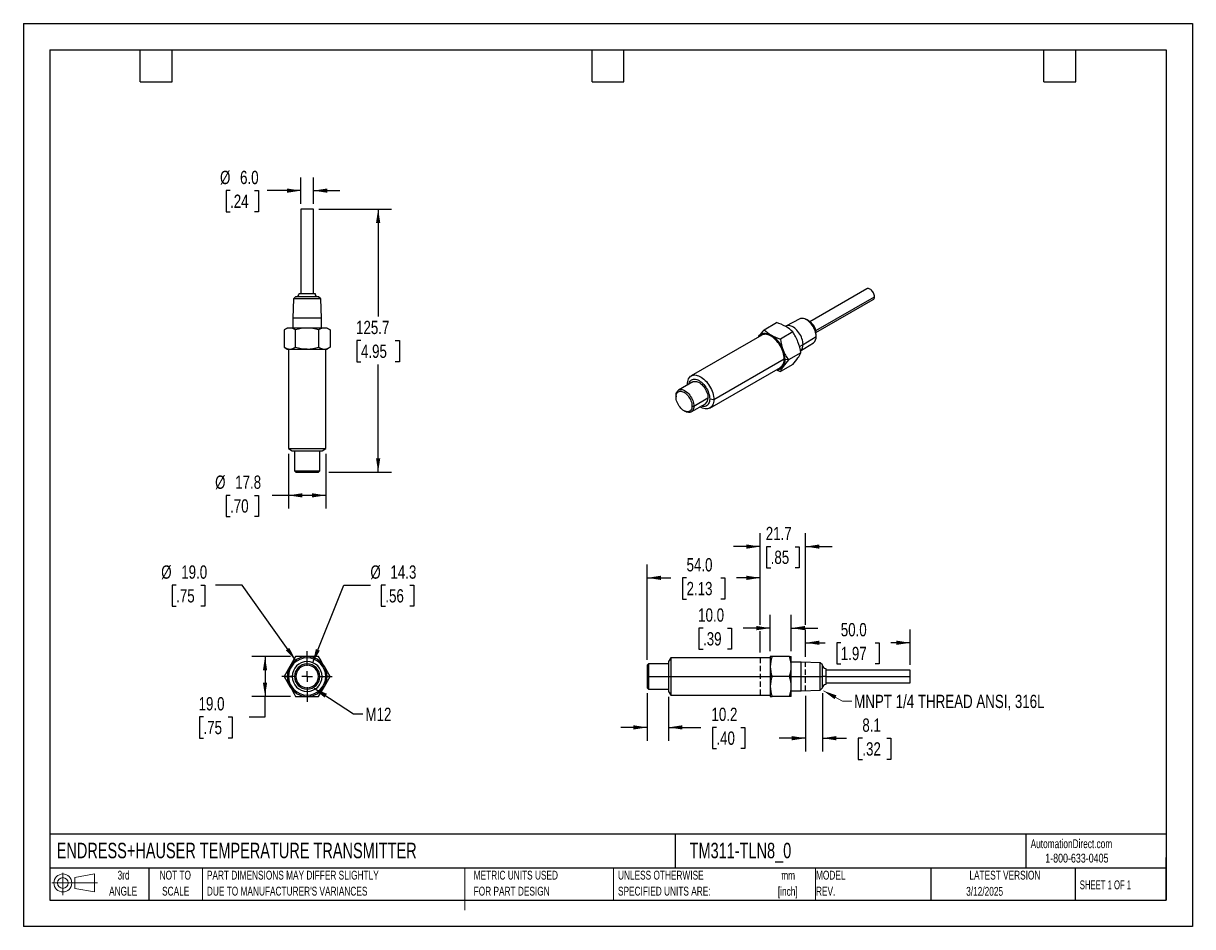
# Model space of a CAD drawing. Header units: millimetres. Extents: x 0 to 559, y 0 to 432.
import ezdxf

# ---------------------------------------------------------------- set-up
doc = ezdxf.new("R2010")
doc.units = ezdxf.units.MM
doc.header["$LTSCALE"] = 2
doc.linetypes.add('CENTERX2', pattern=[20.32, 12.7, -2.54, 2.54, -2.54])
doc.linetypes.add('HIDDEN', pattern=[1.905, 1.27, -0.635])
for name, color, linetype in [('CENTER', 40, 'CENTERX2'), ('HIDDEN', 102, 'HIDDEN'), ('SLD-DEFPOINTS', 7, 'Continuous')]:
    doc.layers.add(name, color=color, linetype=linetype)
doc.layers.add('DIMENSIONS', color=140, linetype='Continuous', lineweight=25)
doc.layers.add('TEXT', color=140, linetype='Continuous', lineweight=25)
doc.styles.add('SLDTEXTSTYLE0', font='TXT', dxfattribs={"width": 0.7})
doc.styles.add('SLDTEXTSTYLE1', font='TXT', dxfattribs={"width": 0.65})
doc.styles.add('SLDTEXTSTYLE2', font='TXT', dxfattribs={"width": 0.75})
doc.dimstyles.new('SLDDIMSTYLE0', dxfattribs={"dimtxt": 6.35, "dimasz": 6.604, "dimexe": 0, "dimexo": 0.0625, "dimgap": 1.5875, "dimtad": 0, "dimtih": 1, "dimtoh": 1, "dimdec": 1, "dimrnd": 1e-09, "dimzin": 12, "dimdsep": 46, "dimtxsty": 'SLDTEXTSTYLE2', "dimsah": 1, "dimcen": 0, "dimadec": 0, "dimazin": 3, "dimtfac": 1, "dimtdec": 1, "dimtofl": 0, "dimtmove": 0, "dimatfit": 3, "dimfxl": 0, "dimfrac": 2, "dimtolj": 1, "dimtzin": 12, "dimarcsym": 0})
doc.dimstyles.new('SLDDIMSTYLE1', dxfattribs={"dimtxt": 6.35, "dimasz": 6.604, "dimexe": 0, "dimexo": 0.0625, "dimgap": 1.5875, "dimtad": 0, "dimtih": 1, "dimtoh": 1, "dimdec": 1, "dimrnd": 1e-09, "dimzin": 4, "dimdsep": 46, "dimtxsty": 'SLDTEXTSTYLE2', "dimsah": 1, "dimcen": 0, "dimadec": 0, "dimazin": 1, "dimtfac": 1, "dimtdec": 1, "dimtofl": 0, "dimtmove": 0, "dimatfit": 3, "dimfxl": 0, "dimfrac": 2, "dimtolj": 1, "dimtzin": 12, "dimarcsym": 0})
doc.dimstyles.new('SLDDIMSTYLE2', dxfattribs={"dimtxt": 6.35, "dimasz": 6.604, "dimexe": 0, "dimexo": 0.0625, "dimgap": 1.5875, "dimtad": 0, "dimtih": 1, "dimtoh": 1, "dimdec": 1, "dimrnd": 1e-09, "dimzin": 4, "dimdsep": 46, "dimtxsty": 'SLDTEXTSTYLE2', "dimsah": 1, "dimcen": 0.09, "dimadec": 0, "dimazin": 1, "dimtfac": 1, "dimtdec": 1, "dimtofl": 0, "dimtmove": 0, "dimatfit": 3, "dimfxl": 0, "dimfrac": 2, "dimtolj": 1, "dimtzin": 12, "dimarcsym": 0})
doc.dimstyles.new('SLDDIMSTYLE3', dxfattribs={"dimtxt": 0.18, "dimasz": 6.604, "dimexe": 0, "dimexo": 0.0625, "dimgap": 0, "dimtad": 0, "dimtih": 1, "dimtoh": 1, "dimdec": 0, "dimrnd": 1e-09, "dimzin": 0, "dimdsep": 46, "dimtxsty": 'Standard', "dimsah": 1, "dimcen": 0.09, "dimadec": 0, "dimazin": 0, "dimtfac": 6.604, "dimtdec": 0, "dimtofl": 0, "dimtmove": 0, "dimatfit": 3, "dimfxl": 0, "dimfrac": 2, "dimtolj": 1, "dimtzin": 0, "dimarcsym": 0})
doc.dimstyles.new('SLDDIMSTYLE4', dxfattribs={"dimtxt": 6.35, "dimasz": 6.604, "dimexe": 0, "dimexo": 0.0625, "dimgap": 1.5875, "dimtad": 0, "dimtih": 1, "dimtoh": 1, "dimdec": 1, "dimrnd": 1e-09, "dimzin": 12, "dimdsep": 46, "dimtxsty": 'SLDTEXTSTYLE2', "dimsah": 1, "dimcen": 0.09, "dimadec": 0, "dimazin": 3, "dimtfac": 1, "dimtdec": 1, "dimtofl": 0, "dimtmove": 0, "dimatfit": 3, "dimfxl": 0, "dimfrac": 2, "dimtolj": 1, "dimtzin": 12, "dimarcsym": 0})
doc.dimstyles.new('SLDDIMSTYLE5', dxfattribs={"dimtxt": 6.35, "dimasz": 6.604, "dimexe": 0, "dimexo": 0.0625, "dimgap": 1.5875, "dimtad": 0, "dimtih": 1, "dimtoh": 1, "dimdec": 1, "dimrnd": 1e-09, "dimzin": 4, "dimdsep": 46, "dimtxsty": 'SLDTEXTSTYLE2', "dimsah": 1, "dimcen": 0.09, "dimadec": 0, "dimazin": 1, "dimtfac": 1, "dimtdec": 1, "dimtmove": 0, "dimatfit": 0, "dimfxl": 0, "dimfrac": 2, "dimtolj": 1, "dimtzin": 12, "dimarcsym": 0})
doc.dimstyles.new('SLDDIMSTYLE6', dxfattribs={"dimtxt": 6.35, "dimasz": 6.604, "dimexe": 0, "dimexo": 0.0625, "dimgap": 1.5875, "dimtad": 0, "dimtih": 1, "dimtoh": 1, "dimdec": 1, "dimrnd": 1e-09, "dimzin": 12, "dimdsep": 46, "dimtxsty": 'SLDTEXTSTYLE2', "dimsah": 1, "dimcen": 0.09, "dimadec": 0, "dimazin": 3, "dimtfac": 1, "dimtdec": 1, "dimtmove": 0, "dimatfit": 0, "dimfxl": 0, "dimfrac": 2, "dimtolj": 1, "dimtzin": 12, "dimarcsym": 0})

# ---------------------------------------------------------------- blocks, each defined once
blk = doc.blocks.new('Block11')
at = {"color": 7, "linetype": 'Continuous', "lineweight": 18}
for p, q in [((0, 5.76), (21.75, 5.76)), ((5.18, 10.62), (5.18, 0)), ((10.96, 8.33), (20.35, 10.06)), ((10.96, 3.19), (10.96, 8.33)), ((20.35, 10.06), (20.35, 1.46)), ((10.96, 3.19), (20.35, 1.46))]:
    blk.add_line(p, q, dxfattribs=at)
for radius in [4.3, 2.57]:
    blk.add_circle((5.18, 5.76), radius, dxfattribs=at)
blk = doc.blocks.new('Block12')
at = {"layer": 'SLD-DEFPOINTS'}
blk.add_blockref('Block11', (0, 0), dxfattribs=at)
blk = doc.blocks.new('SW_NOTE_0')
at = {"layer": 'TEXT', "color": 0, "linetype": 'CENTERX2', "lineweight": 18, "char_height": 4.233, "attachment_point": 2, "style": 'SLDTEXTSTYLE0'}
for s, insert in [('mm', (5.69, 5.46)), ('[inch]', (5.52, -2.19))]:
    blk.add_mtext(s, dxfattribs=dict(at, insert=insert))
blk = doc.blocks.new('SW_NOTE_0_1')
at = {"layer": 'TEXT', "color": 0, "linetype": 'CENTERX2', "lineweight": 18, "char_height": 4.2333, "attachment_point": 1, "style": 'SLDTEXTSTYLE0'}
for s, insert in [('UNLESS OTHERWISE', (0, 5.46)), ('SPECIFIED UNITS ARE:', (0, -2.19))]:
    blk.add_mtext(s, dxfattribs=dict(at, insert=insert))
blk = doc.blocks.new('SW_NOTE_0_2')
at = {"layer": 'TEXT', "color": 0, "linetype": 'CENTERX2', "lineweight": 18, "char_height": 4.2333, "attachment_point": 1, "style": 'SLDTEXTSTYLE0'}
for s, insert in [('PART DIMENSIONS MAY DIFFER SLIGHTLY', (0, 5.46)), ("DUE TO MANUFACTURER'S VARIANCES", (0, -2.19))]:
    blk.add_mtext(s, dxfattribs=dict(at, insert=insert))
blk = doc.blocks.new('SW_NOTE_0_3')
at = {"layer": 'TEXT', "color": 0, "linetype": 'CENTERX2', "lineweight": 18, "char_height": 4.233, "attachment_point": 2, "style": 'SLDTEXTSTYLE0'}
for s, insert in [('NOT TO', (10.52, 5.46)), ('SCALE', (10.71, -2.19))]:
    blk.add_mtext(s, dxfattribs=dict(at, insert=insert))
blk = doc.blocks.new('SW_NOTE_0_4')
at = {"layer": 'TEXT', "color": 0, "linetype": 'CENTERX2', "lineweight": 18, "char_height": 4.233, "attachment_point": 2, "style": 'SLDTEXTSTYLE0'}
for s, insert in [('3rd', (4.63, 5.46)), ('ANGLE', (4.44, -2.19))]:
    blk.add_mtext(s, dxfattribs=dict(at, insert=insert))
blk = doc.blocks.new('SW_NOTE_0_5')
at = {"layer": 'TEXT', "color": 0, "linetype": 'CENTERX2', "lineweight": 18, "char_height": 4.2333, "attachment_point": 1, "style": 'SLDTEXTSTYLE0'}
for s, insert in [('METRIC UNITS USED', (0, 5.46)), ('FOR PART DESIGN', (0, -2.19))]:
    blk.add_mtext(s, dxfattribs=dict(at, insert=insert))
blk = doc.blocks.new('SW_NOTE_0_6')
at = {"layer": 'TEXT', "color": 0, "linetype": 'CENTERX2', "lineweight": 18, "char_height": 4.233, "attachment_point": 1, "style": 'SLDTEXTSTYLE0'}
for s, insert in [('MODEL', (0, 5.46)), ('REV.', (0, -2.19))]:
    blk.add_mtext(s, dxfattribs=dict(at, insert=insert))
blk = doc.blocks.new('_D')
at = {"layer": 'DIMENSIONS'}
for p, q in [((138.28, 126.22), (153.15, 163.21)), ((153.15, 163.21), (165.85, 163.21)), ((172.99, 163.21), (171.05, 163.21)), ((171.05, 163.21), (171.05, 153.13)), ((184.72, 163.21), (186.65, 163.21)), ((186.65, 163.21), (186.65, 153.13)), ((171.05, 153.13), (172.99, 153.13)), ((186.65, 153.13), (184.72, 153.13))]:
    blk.add_line(p, q, dxfattribs=at)
blk.add_solid([(138.28, 126.22), (141.68, 131.96), (139.8, 132.72)], dxfattribs=at)
at = {"layer": 'DIMENSIONS', "char_height": 6.35, "attachment_point": 1, "style": 'SLDTEXTSTYLE2'}
for s, insert in [('%%c', (165.85, 172.68)), ('14.3', (175.43, 172.68)), ('.56', (172.99, 161.31))]:
    blk.add_mtext(s, dxfattribs=dict(at, insert=insert))
blk = doc.blocks.new('_D_1')
at = {"layer": 'DIMENSIONS'}
for p, q in [((73.01, 163.21), (71.07, 163.21)), ((71.07, 163.21), (71.07, 153.13)), ((84.74, 163.21), (86.67, 163.21)), ((86.67, 163.21), (86.67, 153.13)), ((104.57, 163.21), (91.87, 163.21)), ((130.1, 127.32), (104.57, 163.21)), ((71.07, 153.13), (73.01, 153.13)), ((86.67, 153.13), (84.74, 153.13))]:
    blk.add_line(p, q, dxfattribs=at)
blk.add_solid([(130.1, 127.32), (127.1, 133.29), (125.45, 132.12)], dxfattribs=at)
at = {"layer": 'DIMENSIONS', "char_height": 6.35, "attachment_point": 1, "style": 'SLDTEXTSTYLE2'}
for s, insert in [('%%c', (65.87, 172.68)), ('19.0', (75.45, 172.68)), ('.75', (73.01, 161.31))]:
    blk.add_mtext(s, dxfattribs=dict(at, insert=insert))
blk = doc.blocks.new('_D_2')
at = {"layer": 'DIMENSIONS'}
for p, q in [((127.59, 129.08), (109.15, 129.08)), ((115.5, 129.08), (115.5, 110.08)), ((127.59, 110.08), (109.15, 110.08)), ((115.5, 100.3), (115.5, 110.08)), ((86.08, 100.25), (84.15, 100.25)), ((84.15, 100.25), (84.15, 90.17)), ((97.81, 100.25), (99.75, 100.25)), ((99.75, 100.25), (99.75, 90.17)), ((107.89, 100.3), (115.5, 100.3)), ((84.15, 90.17), (86.08, 90.17)), ((99.75, 90.17), (97.81, 90.17))]:
    blk.add_line(p, q, dxfattribs=at)
for points in [[(115.5, 129.08), (114.48, 122.48), (116.52, 122.48)], [(115.5, 110.08), (116.52, 116.69), (114.48, 116.69)]]:
    blk.add_solid(points, dxfattribs=at)
at = {"layer": 'DIMENSIONS', "char_height": 6.35, "attachment_point": 1, "style": 'SLDTEXTSTYLE2'}
for s, insert in [('19.0', (83.74, 109.73)), ('.75', (86.08, 98.36))]:
    blk.add_mtext(s, dxfattribs=dict(at, insert=insert))
blk = doc.blocks.new('SW_CENTERMARKSYMBOL_0')
at = {"layer": 'CENTER', "color": 0}
for p, q in [((0, 5.08), (0, 12.04)), ((-5.08, 0), (-12.04, 0)), ((0, 0), (-2.54, 0)), ((0, 0), (0, 2.54)), ((0, 0), (0, -2.54)), ((0, 0), (2.54, 0)), ((5.08, 0), (12.04, 0)), ((0, -5.08), (0, -12.04))]:
    blk.add_line(p, q, dxfattribs=at)
blk = doc.blocks.new('_D_3')
at = {"layer": 'DIMENSIONS'}
for p, q in [((141.15, 343.03), (175.9, 343.03)), ((169.55, 343.03), (169.55, 291.6)), ((161.34, 280.13), (159.4, 280.13)), ((159.4, 280.13), (159.4, 270.05)), ((177.76, 280.13), (179.7, 280.13)), ((179.7, 280.13), (179.7, 270.05)), ((159.4, 270.05), (161.34, 270.05)), ((169.55, 217.33), (169.55, 268.76)), ((179.7, 270.05), (177.76, 270.05)), ((146.03, 217.33), (175.9, 217.33))]:
    blk.add_line(p, q, dxfattribs=at)
for points in [[(169.55, 343.03), (168.53, 336.43), (170.57, 336.43)], [(169.55, 217.33), (170.57, 223.94), (168.53, 223.94)]]:
    blk.add_solid(points, dxfattribs=at)
at = {"layer": 'DIMENSIONS', "char_height": 6.35, "attachment_point": 1, "style": 'SLDTEXTSTYLE2'}
for s, insert in [('125.7', (158.99, 289.61)), ('4.95', (161.34, 278.24))]:
    blk.add_mtext(s, dxfattribs=dict(at, insert=insert))
blk = doc.blocks.new('_D_4')
at = {"layer": 'DIMENSIONS'}
for p, q in [((132.61, 345.57), (132.61, 358.2)), ((138.61, 345.57), (138.61, 358.2)), ((98.78, 351.85), (96.84, 351.85)), ((96.84, 351.85), (96.84, 341.77)), ((110.51, 351.85), (112.44, 351.85)), ((112.44, 351.85), (112.44, 341.77)), ((132.61, 351.85), (116.58, 351.85)), ((138.61, 351.85), (151.31, 351.85)), ((96.84, 341.77), (98.78, 341.77)), ((112.44, 341.77), (110.51, 341.77))]:
    blk.add_line(p, q, dxfattribs=at)
for points in [[(132.61, 351.85), (126.01, 352.87), (126.01, 350.83)], [(138.61, 351.85), (145.21, 350.83), (145.21, 352.87)]]:
    blk.add_solid(points, dxfattribs=at)
at = {"layer": 'DIMENSIONS', "char_height": 6.35, "attachment_point": 1, "style": 'SLDTEXTSTYLE2'}
for s, insert in [('%%c', (93.99, 361.33)), ('6.0', (103.56, 361.33)), ('.24', (98.78, 349.96))]:
    blk.add_mtext(s, dxfattribs=dict(at, insert=insert))
blk = doc.blocks.new('_D_5')
at = {"layer": 'DIMENSIONS'}
for p, q in [((126.71, 225.99), (126.71, 199.83)), ((144.51, 225.99), (144.51, 199.83)), ((98.78, 206.18), (96.84, 206.18)), ((96.84, 206.18), (96.84, 196.09)), ((110.51, 206.18), (112.44, 206.18)), ((112.44, 206.18), (112.44, 196.09)), ((126.71, 206.18), (118.93, 206.18)), ((144.51, 206.18), (126.71, 206.18)), ((96.84, 196.09), (98.78, 196.09)), ((112.44, 196.09), (110.51, 196.09))]:
    blk.add_line(p, q, dxfattribs=at)
for points in [[(126.71, 206.18), (133.31, 205.16), (133.31, 207.19)], [(144.51, 206.18), (137.91, 207.19), (137.91, 205.16)]]:
    blk.add_solid(points, dxfattribs=at)
at = {"layer": 'DIMENSIONS', "char_height": 6.35, "attachment_point": 1, "style": 'SLDTEXTSTYLE2'}
for s, insert in [('%%c', (91.64, 215.65)), ('17.8', (101.22, 215.65)), ('.70', (98.78, 204.28))]:
    blk.add_mtext(s, dxfattribs=dict(at, insert=insert))
blk = doc.blocks.new('_D_6')
at = {"layer": 'DIMENSIONS'}
for p, q in [((373.86, 110.26), (373.86, 83.73)), ((381.96, 111.54), (381.96, 83.73)), ((373.86, 90.08), (361.16, 90.08)), ((381.96, 90.08), (393.46, 90.08)), ((400.96, 90.03), (399.03, 90.03)), ((399.03, 90.03), (399.03, 79.95)), ((412.69, 90.03), (414.63, 90.03)), ((414.63, 90.03), (414.63, 79.95)), ((399.03, 79.95), (400.96, 79.95)), ((414.63, 79.95), (412.69, 79.95))]:
    blk.add_line(p, q, dxfattribs=at)
for points in [[(373.86, 90.08), (367.26, 91.1), (367.26, 89.07)], [(381.96, 90.08), (388.56, 89.07), (388.56, 91.1)]]:
    blk.add_solid(points, dxfattribs=at)
at = {"layer": 'DIMENSIONS', "char_height": 6.35, "attachment_point": 1, "style": 'SLDTEXTSTYLE2'}
for s, insert in [('8.1', (400.96, 99.51)), ('.32', (400.96, 88.14))]:
    blk.add_mtext(s, dxfattribs=dict(at, insert=insert))
blk = doc.blocks.new('_D_7')
at = {"layer": 'DIMENSIONS'}
for p, q in [((352.16, 144.23), (352.16, 188.03)), ((373.86, 144.23), (373.86, 188.03)), ((352.16, 181.68), (339.46, 181.68)), ((357.15, 181.63), (355.21, 181.63)), ((355.21, 181.63), (355.21, 171.55)), ((368.88, 181.63), (370.81, 181.63)), ((370.81, 181.63), (370.81, 171.55)), ((373.86, 181.68), (386.56, 181.68)), ((355.21, 171.55), (357.15, 171.55)), ((370.81, 171.55), (368.88, 171.55)), ((352.16, 131.09), (352.16, 141.19)), ((373.86, 128.93), (373.86, 141.19))]:
    blk.add_line(p, q, dxfattribs=at)
for points in [[(352.16, 181.68), (345.56, 182.7), (345.56, 180.67)], [(373.86, 181.68), (380.46, 180.67), (380.46, 182.7)]]:
    blk.add_solid(points, dxfattribs=at)
at = {"layer": 'DIMENSIONS', "char_height": 6.35, "attachment_point": 1, "style": 'SLDTEXTSTYLE2'}
for s, insert in [('21.7', (354.8, 191.11)), ('.85', (357.15, 179.74))]:
    blk.add_mtext(s, dxfattribs=dict(at, insert=insert))
blk = doc.blocks.new('_D_8')
at = {"layer": 'DIMENSIONS'}
for p, q in [((298.16, 127.51), (298.16, 173.09)), ((352.16, 144.23), (352.16, 173.09)), ((298.16, 166.74), (309.45, 166.74)), ((316.95, 166.69), (315.01, 166.69)), ((315.01, 166.69), (315.01, 156.61)), ((333.37, 166.69), (335.31, 166.69)), ((335.31, 166.69), (335.31, 156.61)), ((352.16, 166.74), (340.88, 166.74)), ((315.01, 156.61), (316.95, 156.61)), ((335.31, 156.61), (333.37, 156.61)), ((352.16, 131.09), (352.16, 141.19))]:
    blk.add_line(p, q, dxfattribs=at)
for points in [[(298.16, 166.74), (304.76, 165.72), (304.76, 167.76)], [(352.16, 166.74), (345.56, 167.76), (345.56, 165.72)]]:
    blk.add_solid(points, dxfattribs=at)
at = {"layer": 'DIMENSIONS', "char_height": 6.35, "attachment_point": 1, "style": 'SLDTEXTSTYLE2'}
for s, insert in [('54.0', (316.95, 176.17)), ('2.13', (316.95, 164.8))]:
    blk.add_mtext(s, dxfattribs=dict(at, insert=insert))
blk = doc.blocks.new('_D_9')
at = {"layer": 'DIMENSIONS'}
for p, q in [((373.86, 128.93), (373.86, 142.05)), ((423.86, 125.12), (423.86, 142.05)), ((373.86, 135.7), (383.15, 135.7)), ((390.65, 135.66), (388.71, 135.66)), ((388.71, 135.66), (388.71, 125.57)), ((407.07, 135.66), (409.01, 135.66)), ((409.01, 135.66), (409.01, 125.57)), ((423.86, 135.7), (414.58, 135.7)), ((388.71, 125.57), (390.65, 125.57)), ((409.01, 125.57), (407.07, 125.57))]:
    blk.add_line(p, q, dxfattribs=at)
for points in [[(373.86, 135.7), (380.46, 134.69), (380.46, 136.72)], [(423.86, 135.7), (417.26, 136.72), (417.26, 134.69)]]:
    blk.add_solid(points, dxfattribs=at)
at = {"layer": 'DIMENSIONS', "char_height": 6.35, "attachment_point": 1, "style": 'SLDTEXTSTYLE2'}
for s, insert in [('50.0', (390.65, 145.13)), ('1.97', (390.65, 133.76))]:
    blk.add_mtext(s, dxfattribs=dict(at, insert=insert))
blk = doc.blocks.new('_D_10')
at = {"layer": 'DIMENSIONS'}
for p, q in [((298.16, 111.66), (298.16, 88.9)), ((308.36, 109.89), (308.36, 88.9)), ((298.16, 95.25), (285.46, 95.25)), ((308.36, 95.25), (323.7, 95.25)), ((331.2, 95.2), (329.27, 95.2)), ((329.27, 95.2), (329.27, 85.12)), ((342.93, 95.2), (344.87, 95.2)), ((344.87, 95.2), (344.87, 85.12)), ((329.27, 85.12), (331.2, 85.12)), ((344.87, 85.12), (342.93, 85.12))]:
    blk.add_line(p, q, dxfattribs=at)
for points in [[(298.16, 95.25), (291.56, 96.26), (291.56, 94.23)], [(308.36, 95.25), (314.96, 94.23), (314.96, 96.26)]]:
    blk.add_solid(points, dxfattribs=at)
at = {"layer": 'DIMENSIONS', "char_height": 6.35, "attachment_point": 1, "style": 'SLDTEXTSTYLE2'}
for s, insert in [('10.2', (328.86, 104.67)), ('.40', (331.2, 93.3))]:
    blk.add_mtext(s, dxfattribs=dict(at, insert=insert))
blk = doc.blocks.new('_D_11')
at = {"layer": 'DIMENSIONS'}
for p, q in [((356.96, 131.62), (356.96, 149.06)), ((366.96, 131.62), (366.96, 149.06)), ((324.82, 142.66), (322.89, 142.66)), ((322.89, 142.66), (322.89, 132.58)), ((336.55, 142.66), (338.49, 142.66)), ((338.49, 142.66), (338.49, 132.58)), ((356.96, 142.71), (344.06, 142.71)), ((366.96, 142.71), (379.66, 142.71)), ((322.89, 132.58), (324.82, 132.58)), ((338.49, 132.58), (336.55, 132.58))]:
    blk.add_line(p, q, dxfattribs=at)
for points in [[(356.96, 142.71), (350.36, 143.73), (350.36, 141.69)], [(366.96, 142.71), (373.56, 141.69), (373.56, 143.73)]]:
    blk.add_solid(points, dxfattribs=at)
at = {"layer": 'DIMENSIONS', "char_height": 6.35, "attachment_point": 1, "style": 'SLDTEXTSTYLE2'}
for s, insert in [('10.0', (322.48, 152.14)), ('.39', (324.82, 140.77))]:
    blk.add_mtext(s, dxfattribs=dict(at, insert=insert))

msp = doc.modelspace()

# ---------------------------------------------------------------- linework, layer by layer
at = {"color": 7, "linetype": 'Continuous'}
for p, q in [((0, 431.81), (0, 0.01)), ((0, 431.81), (558.8, 431.81)), ((558.8, 431.81), (558.8, 0.01)), ((558.8, 0.01), (0, 0.01))]:
    msp.add_line(p, q, dxfattribs=at)
for p, q in [((138.61, 343.03), (132.61, 343.03)), ((132.61, 343.03), (132.61, 302.63)), ((138.61, 302.63), (138.61, 343.03)), ((131.81, 302.63), (139.41, 302.63)), ((403.12, 304.95), (375.8, 289.17)), ((129.04, 300.06), (128.75, 290.93)), ((130.11, 301.13), (129.04, 300.06)), ((142.18, 300.06), (129.04, 300.06)), ((141.11, 301.13), (130.11, 301.13)), ((142.18, 300.06), (141.11, 301.13)), ((142.47, 290.93), (142.18, 300.06)), ((378.69, 284.93), (406.74, 301.12)), ((378.8, 283.98), (406.12, 299.75)), ((142.47, 290.93), (128.75, 290.93)), ((128.75, 290.93), (128.75, 286.13)), ((142.47, 286.13), (142.47, 290.93)), ((126.11, 286.13), (124.64, 285.28)), ((124.64, 285.28), (124.64, 276.98)), ((127.38, 286.13), (126.11, 286.13)), ((135.61, 286.13), (127.38, 286.13)), ((130.13, 276.98), (130.13, 285.28)), ((143.84, 286.13), (135.61, 286.13)), ((141.1, 285.28), (141.1, 276.98)), ((145.11, 286.13), (143.84, 286.13)), ((145.11, 286.13), (146.58, 285.28)), ((146.58, 285.28), (146.58, 276.98)), ((354.04, 285.38), (359.91, 288.77)), ((364.35, 287.02), (364.24, 286.96)), ((371.02, 290.54), (364.43, 287.06)), ((374.99, 289.73), (374.23, 290.17)), ((352.87, 282.75), (319.21, 263.32)), ((351.5, 282.28), (351.15, 281.76)), ((367.67, 284.29), (361.79, 280.9)), ((372.63, 278.28), (378.88, 282.12)), ((378.88, 282.12), (378.88, 283)), ((124.64, 276.98), (126.11, 276.13)), ((126.11, 276.13), (127.38, 276.13)), ((126.71, 276.13), (126.71, 228.53)), ((127.38, 276.13), (135.61, 276.13)), ((135.61, 276.13), (143.84, 276.13)), ((143.84, 276.13), (145.11, 276.13)), ((144.51, 228.53), (144.51, 276.13)), ((146.58, 276.98), (145.11, 276.13)), ((371.54, 274.3), (365.67, 270.91)), ((370.94, 277.31), (372.63, 278.28)), ((371.39, 275.25), (377.59, 279.16)), ((329.95, 251.98), (363.61, 271.41)), ((367.67, 268.78), (361.79, 265.39)), ((365.67, 270.91), (364.03, 271.16)), ((328.11, 247.9), (361.77, 267.33)), ((319.95, 260.4), (313.17, 256.48)), ((317.37, 258.91), (317.36, 259.24)), ((317.36, 259.24), (317.49, 258.98)), ((311.93, 253.74), (311.93, 253.24)), ((320.41, 248.84), (327.19, 252.75)), ((328.01, 252.28), (329.95, 251.98)), ((315.74, 246.64), (316.17, 246.39)), ((319.17, 246.09), (325.95, 250)), ((319.55, 248.84), (320.41, 248.84)), ((126.71, 228.53), (144.51, 228.53)), ((126.71, 228.53), (128.46, 227.53)), ((128.46, 227.53), (142.76, 227.53)), ((129.61, 227.53), (129.61, 217.95)), ((141.61, 217.95), (141.61, 227.53)), ((142.76, 227.53), (144.51, 228.53)), ((129.61, 217.95), (141.61, 217.95)), ((129.61, 217.95), (130.22, 217.33)), ((141, 217.33), (141.61, 217.95)), ((130.22, 217.33), (141, 217.33)), ((130.13, 129.08), (127.38, 124.33)), ((141.1, 129.08), (135.61, 129.08)), ((357.81, 129.08), (356.96, 129.08)), ((356.96, 129.08), (356.96, 124.33)), ((366.11, 129.08), (357.81, 129.08)), ((366.11, 129.08), (366.96, 129.08)), ((366.96, 124.33), (366.96, 129.08)), ((127.38, 124.33), (124.64, 119.58)), ((146.58, 119.58), (143.84, 124.33)), ((298.77, 125.58), (298.16, 124.97)), ((298.16, 124.97), (298.16, 119.58)), ((308.36, 125.58), (298.77, 125.58)), ((298.77, 125.58), (298.77, 119.58)), ((309.36, 128.48), (308.36, 126.73)), ((308.36, 126.73), (308.36, 119.58)), ((356.96, 128.48), (309.36, 128.48)), ((309.36, 128.48), (309.36, 119.58)), ((356.96, 124.33), (356.96, 119.58)), ((371.75, 126.44), (366.96, 126.44)), ((366.96, 119.58), (366.96, 124.33)), ((380.88, 126.16), (371.75, 126.44)), ((371.75, 119.58), (371.75, 126.44)), ((381.96, 125.08), (380.88, 126.16)), ((380.88, 119.58), (380.88, 126.16)), ((381.96, 119.58), (381.96, 125.08)), ((383.46, 123.38), (383.46, 119.58)), ((124.64, 119.58), (126.11, 119.58)), ((124.64, 119.58), (127.38, 114.83)), ((126.71, 119.58), (128.46, 119.58)), ((129.61, 119.58), (130.22, 119.58)), ((141, 119.58), (141.61, 119.58)), ((142.76, 119.58), (144.51, 119.58)), ((143.84, 114.83), (146.58, 119.58)), ((146.58, 119.58), (145.11, 119.58)), ((298.16, 119.58), (298.77, 119.58)), ((298.16, 119.58), (298.16, 114.2)), ((298.77, 119.58), (308.36, 119.58)), ((298.77, 119.58), (298.77, 113.58)), ((308.36, 119.58), (308.36, 112.43)), ((308.36, 119.58), (309.36, 119.58)), ((309.36, 119.58), (309.36, 110.68)), ((309.36, 119.58), (356.96, 119.58)), ((357.81, 119.58), (356.96, 119.58)), ((356.96, 119.58), (356.96, 114.83)), ((366.11, 119.58), (357.81, 119.58)), ((366.96, 119.58), (366.11, 119.58)), ((366.96, 114.83), (366.96, 119.58)), ((366.96, 119.58), (371.75, 119.58)), ((371.75, 119.58), (380.88, 119.58)), ((371.75, 112.72), (371.75, 119.58)), ((380.88, 113.01), (380.88, 119.58)), ((380.88, 119.58), (381.96, 119.58)), ((381.96, 114.08), (381.96, 119.58)), ((383.46, 119.58), (381.96, 119.58)), ((423.86, 122.58), (383.46, 122.58)), ((383.46, 119.58), (383.46, 115.78)), ((383.46, 119.58), (423.86, 119.58)), ((423.86, 119.58), (423.86, 122.58)), ((423.86, 116.58), (423.86, 119.58)), ((141.1, 110.08), (143.84, 114.83)), ((298.16, 114.2), (298.77, 113.58)), ((298.77, 113.58), (308.36, 113.58)), ((308.36, 112.43), (309.36, 110.68)), ((356.96, 114.83), (356.96, 110.08)), ((366.96, 110.08), (366.96, 114.83)), ((366.96, 112.72), (371.75, 112.72)), ((371.75, 112.72), (380.88, 113.01)), ((380.88, 113.01), (381.96, 114.08)), ((383.46, 116.58), (423.86, 116.58)), ((130.13, 110.08), (135.61, 110.08)), ((309.36, 110.68), (356.96, 110.68)), ((366.11, 110.08), (357.81, 110.08)), ((366.96, 110.08), (366.11, 110.08))]:
    msp.add_line(p, q)
at = {"color": 140, "linetype": 'Continuous', "lineweight": 18}
for p, q in [((85.67, 27.94), (85.67, 12.7)), ((210.97, 27.94), (210.97, 12.7)), ((210.97, 23.18), (210.97, 7.94)), ((282, 27.94), (282, 12.7)), ((378.6, 27.94), (378.6, 12.7))]:
    msp.add_line(p, q, dxfattribs=at)
at = {"flags": 128}
for points in [[(406.74, 301.12), (406.71, 301.57), (406.62, 302.04), (406.46, 302.51), (406.25, 302.98), (405.99, 303.44), (405.68, 303.86), (405.35, 304.23), (404.99, 304.55), (404.62, 304.8), (404.25, 304.97), (403.9, 305.07), (403.56, 305.08), (403.26, 305.01), (403.12, 304.95)], [(378.88, 282.12), (378.85, 282.76), (378.76, 283.43), (378.6, 284.12), (378.39, 284.82), (378.12, 285.51), (377.79, 286.2), (377.42, 286.87), (377.01, 287.51), (376.56, 288.11), (376.07, 288.67), (375.57, 289.18), (375.04, 289.63), (374.5, 290.01), (373.96, 290.32), (373.43, 290.56), (372.9, 290.72), (372.39, 290.8), (371.91, 290.8), (371.46, 290.71), (371.04, 290.55), (371.02, 290.54)], [(372.63, 278.28), (372.59, 278.95), (372.5, 279.65), (372.33, 280.36), (372.11, 281.09), (371.83, 281.82), (371.49, 282.53), (371.11, 283.23), (370.67, 283.9), (370.2, 284.53), (369.7, 285.11), (369.17, 285.64), (368.62, 286.11), (368.06, 286.51), (367.5, 286.83), (366.94, 287.08), (366.39, 287.25), (365.86, 287.33), (365.35, 287.33), (364.88, 287.24), (364.45, 287.07), (364.35, 287.02)], [(351.21, 281.79), (351.29, 281.95), (351.5, 282.28)], [(351.5, 282.28), (351.88, 282.74), (352.32, 283.11), (352.82, 283.4), (353.37, 283.59), (353.96, 283.7), (354.58, 283.7), (355.24, 283.62), (355.92, 283.43), (356.61, 283.16), (357.32, 282.8)], [(363.61, 271.41), (363.58, 272.16), (363.48, 272.94), (363.32, 273.75), (363.1, 274.57), (362.82, 275.39), (362.48, 276.21), (362.09, 277.02), (361.65, 277.8), (361.17, 278.56), (360.65, 279.28), (360.09, 279.96), (359.5, 280.59), (358.89, 281.16), (358.27, 281.67), (357.64, 282.11), (357, 282.48), (356.36, 282.77), (355.74, 282.99), (355.13, 283.12), (354.54, 283.16), (353.99, 283.13), (353.46, 283.01), (352.98, 282.81), (352.87, 282.75)], [(317.36, 259.24), (317.4, 259.96), (317.49, 260.63), (317.65, 261.25), (317.87, 261.81), (318.16, 262.31), (318.49, 262.74), (318.88, 263.1), (319.32, 263.38), (319.81, 263.58), (320.33, 263.7), (320.89, 263.73), (321.47, 263.69), (322.08, 263.55), (322.71, 263.34), (323.34, 263.05), (323.98, 262.68), (324.61, 262.24), (325.24, 261.73), (325.84, 261.16), (326.43, 260.53), (326.99, 259.85), (327.51, 259.13), (327.99, 258.37), (328.43, 257.59), (328.82, 256.78), (329.16, 255.96), (329.44, 255.14), (329.66, 254.32), (329.82, 253.51), (329.92, 252.73), (329.95, 251.98)], [(359.7, 266.14), (360.58, 265.8), (361.79, 265.39)], [(318.01, 259.27), (318.02, 259.35), (318.18, 259.88), (318.4, 260.36), (318.67, 260.78), (319, 261.12), (319.38, 261.39), (319.8, 261.58), (320.26, 261.7), (320.76, 261.73), (321.28, 261.68), (321.83, 261.54), (322.38, 261.33), (322.95, 261.04), (323.52, 260.68), (324.08, 260.24), (324.62, 259.75), (325.14, 259.19), (325.64, 258.59), (326.1, 257.95), (326.53, 257.27), (326.9, 256.56), (327.23, 255.84), (327.51, 255.1), (327.72, 254.37), (327.88, 253.65), (327.97, 252.95), (328.01, 252.28)], [(319.95, 260.4), (320.25, 260.54), (320.68, 260.65), (321.14, 260.68), (321.64, 260.62), (322.16, 260.47), (322.68, 260.24), (323.22, 259.94), (323.75, 259.55), (324.26, 259.1), (324.76, 258.59), (325.22, 258.02), (325.66, 257.41), (326.04, 256.77), (326.38, 256.1), (326.67, 255.41), (326.9, 254.73), (327.06, 254.05), (327.16, 253.38), (327.19, 252.75)], [(311.93, 253.74), (311.96, 254.33), (312.06, 254.88), (312.23, 255.37), (312.45, 255.79), (312.74, 256.15), (313.08, 256.43), (313.47, 256.62), (313.9, 256.74), (314.37, 256.76), (314.86, 256.7), (315.38, 256.56), (315.91, 256.33), (316.44, 256.02), (316.97, 255.64), (317.48, 255.19), (317.98, 254.68), (318.45, 254.11), (318.88, 253.5), (319.27, 252.86), (319.6, 252.19), (319.89, 251.5), (320.12, 250.81), (320.28, 250.13), (320.38, 249.47), (320.41, 248.84)], [(311.93, 253.24), (311.96, 253.79), (312.06, 254.3), (312.22, 254.75), (312.44, 255.14), (312.72, 255.46), (313.05, 255.7), (313.42, 255.86), (313.83, 255.95), (314.28, 255.94), (314.75, 255.85), (315.24, 255.68), (315.74, 255.44), (316.24, 255.11), (316.72, 254.72), (317.2, 254.26), (317.64, 253.75), (318.06, 253.19), (318.43, 252.59), (318.76, 251.97), (319.04, 251.33), (319.26, 250.69), (319.42, 250.05), (319.51, 249.43), (319.55, 248.84)], [(319.55, 248.84), (319.51, 248.28), (319.42, 247.77), (319.26, 247.32), (319.04, 246.93), (318.76, 246.62), (318.43, 246.37), (318.06, 246.21), (317.64, 246.13), (317.2, 246.13), (316.72, 246.22), (316.24, 246.39), (315.74, 246.64), (315.24, 246.96), (314.75, 247.36), (314.28, 247.81), (313.83, 248.33), (313.42, 248.89), (313.05, 249.48), (312.72, 250.1), (312.44, 250.74), (312.22, 251.39), (312.06, 252.02), (311.96, 252.64), (311.93, 253.24)], [(329.95, 251.98), (329.92, 251.26), (329.82, 250.59), (329.66, 249.97), (329.44, 249.4), (329.16, 248.91), (328.82, 248.48), (328.43, 248.12), (327.99, 247.84), (327.51, 247.64), (326.99, 247.52), (326.43, 247.48), (325.84, 247.53), (325.24, 247.66), (324.61, 247.88), (323.98, 248.17), (323.37, 248.52)], [(328.01, 252.28), (327.97, 251.65), (327.88, 251.06), (327.72, 250.52), (327.51, 250.04), (327.23, 249.62), (326.9, 249.28), (326.53, 249.01), (326.1, 248.82), (325.64, 248.7), (325.14, 248.67), (324.62, 248.73), (324.08, 248.86), (324.01, 248.88)], [(320.41, 248.84), (320.38, 248.24), (320.28, 247.7), (320.12, 247.21), (319.89, 246.78), (319.6, 246.43), (319.27, 246.15), (318.88, 245.95), (318.45, 245.84), (317.98, 245.81), (317.48, 245.87), (316.97, 246.02), (316.44, 246.24), (316.17, 246.39)], [(135.61, 129.08), (134.24, 129.08), (132.87, 129.08), (131.49, 129.08), (130.13, 129.08)], [(143.84, 124.33), (143.15, 125.52), (142.47, 126.71), (141.78, 127.9), (141.1, 129.08)], [(127.38, 114.83), (128.07, 113.65), (128.75, 112.46), (129.44, 111.26), (130.13, 110.08)], [(135.61, 110.08), (136.98, 110.08), (138.35, 110.08), (139.73, 110.08), (141.1, 110.08)], [(356.96, 110.08), (357.02, 110.08), (357.18, 110.08), (357.45, 110.08), (357.81, 110.08)]]:
    msp.add_lwpolyline(points, dxfattribs=at)
for centre, radius, start, end in [((130.31, 302.63), 1.5, 270, 0), ((140.91, 302.63), 1.5, 180, 270), ((405.24, 300.97), 1.51, 305.6498, 5.6624), ((127.58, 280.63), 5.5, 92.0737, 122.3105), ((127.18, 280.62), 5.52, 57.7239, 87.8918), ((135.84, 266.51), 19.62, 90.6645, 106.9235), ((135.38, 266.48), 19.65, 73.0881, 89.3239), ((144.04, 280.63), 5.5, 92.0737, 122.3105), ((143.64, 280.62), 5.52, 57.7239, 87.8918), ((379.69, 261.81), 34.84, 137.4286, 144.0296), ((364.54, 295.33), 14.47, 223.4433, 240.0388), ((353.34, 266.98), 22.77, 60.961, 73.2208), ((357.16, 274.34), 14.47, 43.4453, 60.0369), ((370.44, 282.62), 8.45, 2.6058, 57.3888), ((372.96, 284.07), 5.79, 2.364, 57.9574), ((349.49, 270.55), 14.54, 20.1694, 57.4198), ((368.39, 302.75), 22.82, 240.9752, 253.2066), ((385.87, 284.1), 24.29, 187.5549, 200.58), ((350.09, 271.68), 21.63, 21.5926, 35.6642), ((347.43, 271.09), 24.33, 7.5653, 20.5697), ((375.48, 281.84), 3.42, 308.2435, 4.7485), ((127.58, 281.63), 5.5, 237.6895, 267.9263), ((127.18, 281.64), 5.52, 272.1082, 302.2761), ((135.84, 295.76), 19.62, 253.0765, 269.3355), ((135.38, 295.78), 19.65, 270.6761, 286.9119), ((144.04, 281.63), 5.5, 237.6895, 267.9263), ((143.64, 281.64), 5.52, 272.1082, 302.2761), ((383.27, 283.53), 21.66, 201.6, 215.6568), ((351.67, 270.92), 12.37, 1.1082, 22.0212), ((361.07, 278.53), 11.3, 323.9511, 337.9838), ((369.01, 277.99), 3.63, 311.1676, 4.5128), ((359.18, 270.96), 4.45, 305.5137, 5.7985), ((358.21, 270.92), 5.83, 327.6508, 2.3515), ((391.24, 247.41), 34.72, 137.4174, 144.0408), ((342.01, 292.35), 34.84, 317.4286, 324.0296), ((360.37, 269.74), 3.38, 265.5508, 324.9886), ((372.25, 261.17), 11.27, 143.9374, 157.9976), ((324.33, 252.39), 2.89, 304.2034, 7.1087), ((135.61, 119.58), 9.5, 90, 150), ((135.61, 119.58), 9.5, 30, 90), ((371.88, 124.12), 14.92, 160.564, 179.1798), ((352.05, 124.12), 14.92, 0.8202, 19.436), ((135.61, 119.58), 9.5, 150, 180), ((135.61, 119.58), 8.9, 0, 180), ((135.61, 119.58), 7.15, 0, 180), ((135.61, 119.58), 6, 0, 180), ((135.61, 119.58), 5.39, 0, 180), ((135.61, 119.58), 9.5, 0, 30), ((371.9, 124.55), 14.94, 180.8344, 199.4217), ((352.02, 124.55), 14.94, 340.5783, 359.1656), ((383.46, 124.88), 1.5, 180, 270), ((135.61, 119.58), 9.5, 180, 210), ((135.61, 119.58), 8.9, 180, 0), ((135.61, 119.58), 7.15, 180, 0), ((135.61, 119.58), 6, 180, 0), ((135.61, 119.58), 5.39, 180, 0), ((135.61, 119.58), 9.5, 330, 0), ((371.88, 114.62), 14.92, 160.564, 179.1798), ((352.05, 114.62), 14.92, 0.8202, 19.436), ((135.61, 119.58), 9.5, 210, 270), ((135.61, 119.58), 9.5, 270, 330), ((371.9, 115.05), 14.94, 180.8344, 199.4217), ((352.02, 115.05), 14.94, 340.5783, 359.1656), ((383.46, 114.28), 1.5, 90, 180)]:
    msp.add_arc(centre, radius, start, end)
at = {"color": 7, "linetype": 'Continuous', "lineweight": 0}
msp.add_solid([(382.32, 112.78), (387.66, 108.75), (388.62, 110.54)], dxfattribs=at)
at = {"layer": 'HIDDEN'}
for p, q in [((352.16, 128.55), (352.16, 110.75)), ((373.86, 112.8), (373.86, 126.39))]:
    msp.add_line(p, q, dxfattribs=at)
at = {"layer": 'TEXT'}
for p, q in [((12.7, 419.1), (546.1, 419.1)), ((12.7, 419.1), (12.7, 12.7)), ((55.88, 403.86), (55.88, 419.1)), ((71.12, 403.86), (71.12, 419.1)), ((271.78, 403.86), (271.78, 419.1)), ((287.02, 403.86), (287.02, 419.1)), ((487.68, 403.86), (487.68, 419.1)), ((502.92, 403.86), (502.92, 419.1)), ((546.1, 419.1), (546.1, 12.7)), ((55.88, 403.86), (71.12, 403.86)), ((271.78, 403.86), (287.02, 403.86)), ((487.68, 403.86), (502.92, 403.86)), ((546.1, 44.25), (12.7, 44.25)), ((311.52, 44.25), (311.52, 27.94)), ((479.15, 44.25), (479.15, 27.94)), ((546.1, 12.7), (546.1, 33.02)), ((546.1, 27.94), (12.7, 27.94)), ((60.01, 27.94), (60.01, 12.7)), ((433.62, 27.94), (433.62, 12.7)), ((502.7, 27.94), (502.7, 12.7)), ((12.7, 12.7), (546.1, 12.7))]:
    msp.add_line(p, q, dxfattribs=at)
at = {"layer": 'TEXT', "linetype": 'CENTERX2', "lineweight": 18, "flags": 128}
msp.add_lwpolyline([(395.97, 107.83), (391.51, 107.83), (382.32, 112.78)], dxfattribs=at)

# ---------------------------------------------------------------- block references
at = {"layer": 'CENTER'}
msp.add_blockref('SW_CENTERMARKSYMBOL_0', (135.61, 119.58), dxfattribs=at)
at = {"layer": 'SLD-DEFPOINTS'}
msp.add_blockref('Block12', (13.68, 15.11), dxfattribs=at)
at = {"layer": 'TEXT', "linetype": 'CENTERX2', "lineweight": 18}
for name, p in [('SW_NOTE_0_4', (43.26, 21.27)), ('SW_NOTE_0_3', (62.09, 21.27)), ('SW_NOTE_0_2', (87.71, 21.27)), ('SW_NOTE_0_5', (215.21, 21.27)), ('SW_NOTE_0_1', (284.17, 21.27)), ('SW_NOTE_0', (359.82, 21.16)), ('SW_NOTE_0_6', (378.81, 21.27))]:
    msp.add_blockref(name, p, dxfattribs=at)

# ---------------------------------------------------------------- texts
for s, insert, char_height, attachment_point, style in [('MNPT 1/4 THREAD ANSI, 316L', (397.07, 110.86), 6.35, 1, 'SLDTEXTSTYLE2'), ('M12', (163.49, 104.65), 6.35, 1, 'SLDTEXTSTYLE2'), ('ENDRESS+HAUSER TEMPERATURE TRANSMITTER', (15.93, 40.09), 7.4083, 1, 'SLDTEXTSTYLE0'), ('TM311-TLN8_0', (318.42, 40.09), 7.4083, 1, 'SLDTEXTSTYLE0'), ('AutomationDirect.com', (481.39, 41.75), 4.2333, 1, 'SLDTEXTSTYLE0'), ('1-800-633-0405', (488.38, 34.87), 4.2333, 1, 'SLDTEXTSTYLE2'), ('LATEST VERSION', (469.1, 26.73), 4.2333, 2, 'SLDTEXTSTYLE0'), ('3/12/2025', (459.4, 18.99), 4.233, 2, 'SLDTEXTSTYLE0'), ('SHEET 1 OF 1', (504.88, 22.1), 4.2333, 1, 'SLDTEXTSTYLE1')]:
    msp.add_mtext(s, dxfattribs=dict(at, insert=insert, char_height=char_height, attachment_point=attachment_point, style=style))

# ---------------------------------------------------------------- dimensions: what is measured, and where the dimension line sits
at = {"layer": 'DIMENSIONS'}
for base, p1, p2, dimstyle, picture, middle in [((132.61, 351.85), (138.61, 343.03), (132.61, 343.03), 'SLDDIMSTYLE5', '_D_4', (104.64, 351.85)), ((144.51, 206.18), (126.71, 228.53), (144.51, 228.53), 'SLDDIMSTYLE4', '_D_5', (104.64, 206.18))]:
    dim = msp.add_linear_dim(base=base, p1=p1, p2=p2, text='%%c<>', dimstyle=dimstyle, dxfattribs=at)
    dim.commit()
    dim.dimension.update_dxf_attribs({"geometry": picture, "text_midpoint": middle, "dimtype": 160})
for base, p1, p2, angle, dimstyle, picture, middle in [((169.55, 343.03), (141, 217.33), (138.61, 343.03), 90, 'SLDDIMSTYLE4', '_D_3', (169.55, 280.18)), ((115.5, 110.08), (130.13, 129.08), (130.13, 110.08), 90, 'SLDDIMSTYLE2', '_D_2', (115.5, 100.3)), ((298.16, 95.25), (308.36, 112.43), (298.16, 114.2), 0, 'SLDDIMSTYLE6', '_D_10', (337.07, 95.25))]:
    dim = msp.add_linear_dim(base=base, p1=p1, p2=p2, angle=angle, dimstyle=dimstyle, dxfattribs=at)
    dim.commit()
    dim.dimension.update_dxf_attribs({"geometry": picture, "text_midpoint": middle, "dimtype": 160})
for base, p1, p2, dimstyle, picture, middle in [((352.16, 181.68), (373.86, 126.39), (352.16, 128.55), 'SLDDIMSTYLE6', '_D_7', (363.01, 181.68)), ((352.16, 166.74), (298.16, 124.97), (352.16, 128.55), 'SLDDIMSTYLE2', '_D_8', (325.16, 166.74)), ((356.96, 142.71), (366.96, 129.08), (356.96, 129.08), 'SLDDIMSTYLE5', '_D_11', (330.69, 142.71)), ((423.86, 135.7), (373.86, 126.39), (423.86, 122.58), 'SLDDIMSTYLE2', '_D_9', (398.86, 135.7)), ((373.86, 90.08), (381.96, 114.08), (373.86, 112.8), 'SLDDIMSTYLE6', '_D_6', (406.83, 90.08))]:
    dim = msp.add_linear_dim(base=base, p1=p1, p2=p2, dimstyle=dimstyle, dxfattribs=at)
    dim.commit()
    dim.dimension.update_dxf_attribs({"geometry": picture, "text_midpoint": middle, "dimtype": 160})
for p1, p2, dimstyle, picture, middle in [((141.12, 111.84), (130.1, 127.32), 'SLDDIMSTYLE1', '_D_1', (78.87, 163.21)), ((132.94, 112.95), (138.28, 126.22), 'SLDDIMSTYLE0', '_D', (178.85, 163.21))]:
    dim = msp.add_diameter_dim_2p(p1=p1, p2=p2, dimstyle=dimstyle, dxfattribs=at)
    dim.commit()
    dim.dimension.update_dxf_attribs({"geometry": picture, "text_midpoint": middle, "dimtype": 163})

# ---------------------------------------------------------------- leaders
at = {"layer": 'TEXT', "linetype": 'CENTERX2', "lineweight": 18}
msp.add_leader([(138.94, 113.98), (157.82, 101.76), (162.28, 101.76)], dimstyle='SLDDIMSTYLE3', dxfattribs=at)

doc.saveas('drawing.dxf')
